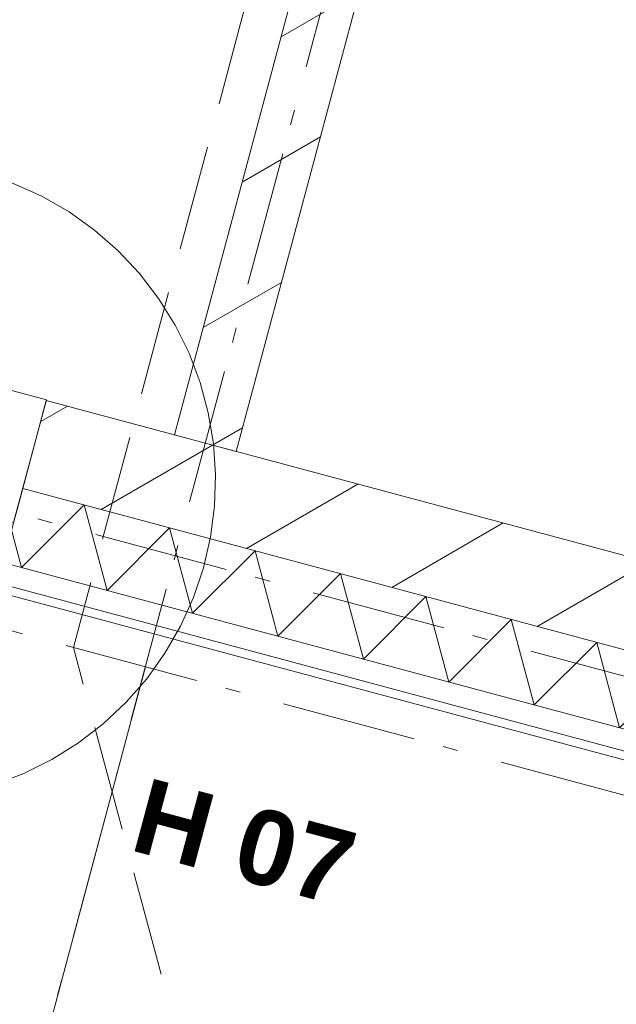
# Model space of a CAD drawing. Header units: millimetres. Extents: x -62314 to 79800, y -34032 to 28340.
# Tile 63 of 85: x 49492 to 50894, y -25594 to -23281. Entities that reach past the tile are written whole.
import ezdxf
from ezdxf.enums import TextEntityAlignment as Align

# ---------------------------------------------------------------- set-up
doc = ezdxf.new("R2010")
doc.units = ezdxf.units.MM
doc.header["$LTSCALE"] = 508
doc.header["$PDMODE"] = 1
doc.header["$PDSIZE"] = -2
doc.linetypes.add('Dash Style-2', pattern=[0.694425, 0.48607, -0.208355])
doc.linetypes.add('Dash Style-6', pattern=[1.04164, 0.625, -0.20828, 0.06943, -0.13893])
doc.layers.get('0').update_dxf_attribs({"lineweight": 0})
doc.layers.get('DEFPOINTS').update_dxf_attribs({"lineweight": 0})
for name, color, linetype, lineweight in [('(00) tekening-stramien-algemeen', 7, 'Dash Style-6', 0), ('(00) tekening-verwijzing', 33, 'Fence_Line', 0), ('(00) tekst-tekening verwijzing', 8, 'Continuous', 0), ('(04) bouwaanvraag-brandweer-bestaand-WBDBO 60min', 1, 'Dash Style-2', 0), ('(22) binnenwanden-X kalkzandsteen', 1, 'Continuous', 0), ('(42) binnenwandafwerkingen-R plaatmateriaal algemeen', 12, 'Continuous', 0), ('(__) constructies_materialen-K isolatie', 8, 'Continuous', 0), ('None', 7, 'Continuous', 0)]:
    doc.layers.add(name, color=color, linetype=linetype, lineweight=lineweight)
doc.styles.add('Arial', font='Arial')
doc.styles.add('Arial Bold (bold)', font='Arial Bold')
doc.styles.add('Helvetica', font='Helvetica')
doc.linetypes.add('Fence_Line', pattern='A,0,[1,Fence_Line.shx,S=0.19685,R=0,X=0,Y=-0.441942],-5', length=5)
doc.dimstyles.new('KE __', dxfattribs={"dimtxt": 75.447591, "dimasz": 50.074463, "dimexe": 125, "dimexo": 500, "dimgap": 25, "dimtad": 1, "dimdec": 1, "dimtxsty": 'Arial', "dimblk": 'DOT', "dimblk1": 'DOT', "dimblk2": 'DOT', "dimcen": 0, "dimdle": 100, "dimazin": 0, "dimtfac": 0.8, "dimtdec": 1, "dimtix": 1, "dimtmove": 0, "dimatfit": 0, "dimldrblk": 'DOT', "dimfxl": 150, "dimfxlon": 1, "dimfrac": 2, "dimtolj": 1, "dimarcsym": 0})
pattern_1 = [(45, (0, 0), (-176.7767, 176.7767), [])]

# ---------------------------------------------------------------- blocks, each defined once
blk = doc.blocks.new('Group-87-1')
at = {"layer": 'None', "color": 17, "lineweight": 0, "transparency": 33554687, "flags": 128}
blk.add_lwpolyline([(17, 83), (3293, 83), (3293, -215.5), (17, -215.5)], close=True, dxfattribs=at)
blk = doc.blocks.new('bu-b-02')
at = {"layer": 'None', "color": 17, "transparency": 33554687}
blk.add_blockref('Group-87-1', (0, 0), dxfattribs=at)
blk = doc.blocks.new('Isolatie Object-5')
at = {"layer": '(__) constructies_materialen-K isolatie', "color": 2, "lineweight": 0, "transparency": 33554687, "flags": 128}
blk.add_lwpolyline([(0, 90), (2435.9, 90), (2435.9, -90), (0, -90)], close=True, dxfattribs=at)
blk.add_lwpolyline([(0, -90), (103.9, 90), (207.8, -90), (207.8, -90), (311.8, 90), (415.7, -90), (415.7, -90), (519.6, 90), (623.5, -90), (623.5, -90), (727.5, 90), (831.4, -90), (831.4, -90), (935.3, 90), (1039.2, -90), (1039.2, -90), (1143.2, 90), (1247.1, -90), (1247.1, -90), (1351, 90), (1454.9, -90), (1454.9, -90), (1558.8, 90), (1662.8, -90), (1662.8, -90), (1766.7, 90), (1870.6, -90), (1870.6, -90), (1974.5, 90), (2078.5, -90), (2078.5, -90), (2182.4, 90), (2286.3, -90), (2390.2, 90), (2435.9, 11)], dxfattribs=at)
blk = doc.blocks.new('nieuwe hoek')
at = {"layer": '(22) binnenwanden-X kalkzandsteen', "linetype": 'Continuous', "lineweight": 0, "transparency": 33554687}
h = blk.add_hatch(dxfattribs=at)
h.set_pattern_fill('(__)F kzs 1_100', color=253, style=0, pattern_type=2)
h.set_pattern_definition(pattern_1)
h.paths.add_polyline_path([(-13537, 544), (-13537, 330), (-11101.2, 330), (-11101.2, 544)])
at = {"layer": '(22) binnenwanden-X kalkzandsteen', "color": 3, "lineweight": 0, "transparency": 33554687, "flags": 128}
blk.add_lwpolyline([(-13537, 544), (-13537, 330), (-11101.2, 330), (-11101.2, 544)], close=True, dxfattribs=at)
at = {"layer": '(42) binnenwandafwerkingen-R plaatmateriaal algemeen', "color": 17, "lineweight": 0, "transparency": 33554687, "flags": 128}
blk.add_lwpolyline([(-11287.7, 80), (-11287.7, 100), (-13520, 100), (-13520, 80)], close=True, dxfattribs=at)
at = {"layer": '(__) constructies_materialen-K isolatie', "color": 2, "rotation": 180}
blk.add_blockref('Isolatie Object-5', (-11101.2, 240), dxfattribs=at)
blk = doc.blocks.new('blok b-v0-gevel_constructie')
at = {"layer": '(22) binnenwanden-X kalkzandsteen', "linetype": 'Continuous', "lineweight": 0, "transparency": 33554687}
h = blk.add_hatch(dxfattribs=at)
h.set_pattern_fill('(__)F kzs 1_100', color=253, style=0, pattern_type=2)
h.set_pattern_definition(pattern_1)
h.paths.add_polyline_path([(7225, 544), (7375, 544), (7375, 8215.07), (7225, 8215.07)])
at = {"layer": '(22) binnenwanden-X kalkzandsteen', "color": 3, "lineweight": 0, "transparency": 33554687, "flags": 128}
blk.add_lwpolyline([(7225, 544), (7375, 544), (7375, 8215.07), (7225, 8215.07)], close=True, dxfattribs=at)
at = {"layer": 'None', "color": 17, "transparency": 33554687}
blk.add_blockref('nieuwe hoek', (20450, -0.01), dxfattribs=at)
at = {"layer": 'None', "color": 17, "transparency": 33554687, "rotation": 180}
blk.add_blockref('bu-b-02', (6930, 330), dxfattribs=at)
blk = doc.blocks.new('blok B 00')
at = {"layer": '(04) bouwaanvraag-brandweer-bestaand-WBDBO 60min', "color": 6, "lineweight": 0, "transparency": 33554687, "flags": 128}
blk.add_lwpolyline([(55355, -1299.1), (54605, 0), (54604.6, 8125.6), (54604.6, 8306.6), (50954.6, 8306.6), (50954.6, 8025.6), (50954.7, 8025.6), (50955, 0)], dxfattribs=at)
at = {"layer": 'None', "color": 17, "lineweight": 0, "transparency": 33554687}
blk.add_line((54780, 0), (54780.6, -3008.9), dxfattribs=at)
at = {"layer": 'None', "color": 17, "transparency": 33554687}
blk.add_blockref('blok b-v0-gevel_constructie', (47480, 0), dxfattribs=at)
blk = doc.blocks.new('Group-174-1')
at = {"layer": '(00) tekening-verwijzing', "color": 7, "linetype": 'Continuous', "lineweight": 0, "flags": 128}
blk.add_lwpolyline([(228.7, 770), (294.8, 737.6), (357.3, 698.8), (415.8, 654.1), (469.6, 603.8), (518.2, 548.6), (561.1, 488.8), (598, 425.1), (628.5, 358.1), (652.2, 288.4), (669.1, 216.8), (678.8, 143.8), (681.3, 70.3), (676.6, -3.2), (664.7, -75.8), (645.7, -146.9), (619.9, -215.9), (587.5, -281.9), (548.7, -344.5), (504, -402.9), (453.7, -456.7), (398.5, -505.3), (338.7, -548.3), (275, -585.2), (208, -615.7), (138.3, -639.4), (66.7, -656.2), (-6.3, -665.9), (-79.8, -668.5), (-153.3, -663.7), (-225.9, -651.9), (-297, -632.9), (-366, -607.1), (-432, -574.6), (-494.6, -535.8), (-553, -491.1), (-606.8, -440.9), (-655.4, -385.6), (-698.4, -325.9), (-735.3, -262.2), (-765.8, -195.2), (-789.5, -125.5), (-806.3, -53.9), (-816, 19.1), (-818.6, 92.7), (-813.8, 166.1), (-802, 238.8), (-783, 309.9), (-757.2, 378.8), (-724.7, 444.8), (-685.9, 507.4), (-641.2, 565.9), (-591, 619.7), (-535.7, 668.3), (-476, 711.2), (-412.3, 748.1), (-345.3, 778.6), (-275.6, 802.3), (-204, 819.2), (-131, 828.9), (-57.4, 831.4), (16, 826.7), (88.7, 814.8), (159.8, 795.8)], close=True, dxfattribs=at)
at = {"layer": '(00) tekst-tekening verwijzing', "color": 17, "style": 'Arial Bold (bold)'}
blk.add_attdef('det._verw.', text='', height=176, dxfattribs=at).set_placement((681, -667.6), align=Align.BOTTOM_LEFT)
blk = doc.blocks.new('00-detail aanduiding')
at = {"layer": 'None', "color": 17, "transparency": 33554687}
blk.add_blockref('Group-174-1', (0, 0), dxfattribs=at).add_auto_attribs({'det._verw.': 'H 07'})
at = {"layer": 'None', "color": 0, "flags": 1}
blk.add_attdef('det._verw.', (-818.6, -668.5), '', height=0.18, dxfattribs=at)
blk = doc.blocks.new('Group-175-1')
at = {"layer": 'None', "color": 17, "transparency": 33554687, "rotation": 344.9980105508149}
blk.add_blockref('00-detail aanduiding', (-114148.5, -66774.6), dxfattribs=at)
blk = doc.blocks.new('Group-195-1')
at = {"layer": '(00) tekening-stramien-algemeen', "color": 2, "lineweight": 0, "transparency": 33554687}
for p, q in [((71038, -10800), (-1886.1, -10800)), ((71038, -11070), (-1886.1, -11070))]:
    blk.add_line(p, q, dxfattribs=at)
blk = doc.blocks.new('_Dot')
at = {"color": 0, "linetype": 'ByBlock', "lineweight": -2}
blk.add_line((-0.5, 0), (-1, 0), dxfattribs=at)
at = {"color": 0, "linetype": 'ByBlock', "const_width": 0.5}
blk.add_lwpolyline([(-0.25, 0, 1), (0.25, 0, 1)], format="xyb", close=True, dxfattribs=at)
blk = doc.blocks.new('*D397')
at = {"layer": '(00) tekening-stramien-algemeen', "color": 0, "lineweight": -2, "transparency": 33554687}
for p, q in [((54510, -350), (54510, -625)), ((50510, -650), (50510, -375)), ((54459.9, -500), (50560.1, -500))]:
    blk.add_line(p, q, dxfattribs=at)
at = {"layer": 'DEFPOINTS', "color": 0, "transparency": 33554687}
for p in [(54510, 2508.9), (50510, -500), (50510, -1418.7)]:
    blk.add_point(p, dxfattribs=at)
at = {"layer": '(00) tekening-stramien-algemeen', "color": 0, "lineweight": -2, "xscale": 50.07446289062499, "yscale": 50.07446289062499, "zscale": 50.07446289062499, "rotation": 180}
blk.add_blockref('_Dot', (50510, -500), dxfattribs=at)
at = {"layer": '(00) tekening-stramien-algemeen', "color": 0, "lineweight": -2, "xscale": 50.07446289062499, "yscale": 50.07446289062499, "zscale": 50.07446289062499}
blk.add_blockref('_Dot', (54510, -500), dxfattribs=at)
at = {"layer": '(00) tekening-stramien-algemeen', "color": 0, "lineweight": 0, "transparency": 33554687, "insert": (52510, -374.5), "char_height": 150.9, "attachment_point": 5, "style": 'Helvetica'}
blk.add_mtext('\\A1;4000', dxfattribs=at)
blk = doc.blocks.new('*D398')
at = {"layer": '(00) tekening-stramien-algemeen', "color": 0, "lineweight": -2, "transparency": 33554687}
for p, q in [((54510.6, -350), (54510.6, -625)), ((57810.6, -350), (57810.6, -625)), ((57760.6, -500), (54560.7, -500))]:
    blk.add_line(p, q, dxfattribs=at)
at = {"layer": 'DEFPOINTS', "color": 0, "transparency": 33554687}
for p in [(54510.6, 2778.9), (57810.6, 2778.9), (54510.6, -500)]:
    blk.add_point(p, dxfattribs=at)
at = {"layer": '(00) tekening-stramien-algemeen', "color": 0, "lineweight": -2, "xscale": 50.07446289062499, "yscale": 50.07446289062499, "zscale": 50.07446289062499, "rotation": 180}
blk.add_blockref('_Dot', (54510.6, -500), dxfattribs=at)
at = {"layer": '(00) tekening-stramien-algemeen', "color": 0, "lineweight": -2, "xscale": 50.07446289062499, "yscale": 50.07446289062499, "zscale": 50.07446289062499}
blk.add_blockref('_Dot', (57810.6, -500), dxfattribs=at)
at = {"layer": '(00) tekening-stramien-algemeen', "color": 0, "lineweight": 0, "transparency": 33554687, "insert": (56160.6, -374.5), "char_height": 150.9, "attachment_point": 5, "style": 'Helvetica'}
blk.add_mtext('\\A1;3300', dxfattribs=at)
blk = doc.blocks.new('stramien langs gevel blok B')
at = {"layer": '(00) tekening-stramien-algemeen', "color": 2, "lineweight": 0, "transparency": 33554687}
for base, p1, p2, picture, middle in [((54510.6, -500), (57810.6, 2778.9), (54510.6, 2778.9), '*D398', (56160.6, -374.5)), ((50510, -500), (54510, 2508.9), (50510, -1418.7), '*D397', (52510, -374.5))]:
    dim = blk.add_linear_dim(base=base, p1=p1, p2=p2, dimstyle='KE __', override={"dimtxt": 150.895182, "dimgap": 50, "dimdec": 0, "dimpost": '<>', "dimtxsty": 'Helvetica', "dimtmove": 2}, dxfattribs=at)
    dim.commit()
    dim.dimension.update_dxf_attribs({"geometry": picture, "text_midpoint": middle})
blk = doc.blocks.new('Stramien blok B')
at = {"layer": '(00) tekening-stramien-algemeen', "color": 2, "lineweight": 0, "transparency": 33554687}
blk.add_line((54510, 1818.9), (54510, -14997.6), dxfattribs=at)
at = {"layer": 'None', "color": 17, "transparency": 33554687}
for name, p in [('Group-195-1', (0, 0)), ('stramien langs gevel blok B', (0, -13578.9))]:
    blk.add_blockref(name, p, dxfattribs=at)

msp = doc.modelspace()

# ---------------------------------------------------------------- block references
at = {"layer": 'None', "color": 17, "transparency": 33554687}
for name, p, rotation in [('Stramien blok B', (0, 0), 344.9999645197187), ('blok B 00', (-3125.94, -10622.93), 344.9999999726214)]:
    msp.add_blockref(name, p, dxfattribs=dict(at, rotation=rotation))
msp.add_blockref('Group-175-1', (163395.98, 42314.6), dxfattribs=at)

doc.saveas('drawing.dxf')
